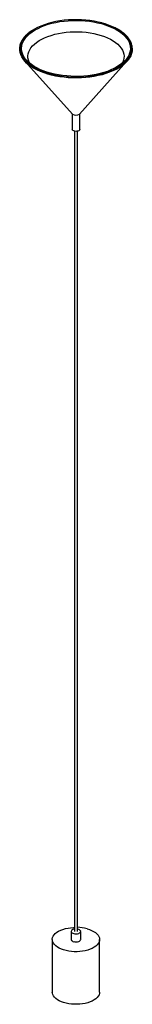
# Paper-space layout '_Trimétrica' of a CAD drawing. Header units: millimetres. Extents: x -59 to 59, y -943 to 99.
import ezdxf

# ---------------------------------------------------------------- set-up
doc = ezdxf.new("R2010")
doc.units = ezdxf.units.MM

psp = doc.layouts.new('_Trimétrica')

# ---------------------------------------------------------------- linework, layer by layer
at = {"color": 7, "linetype": 'Continuous', "lineweight": 25}
for p, q in [((-53.9, 55), (-3.6, -0.9)), ((3.6, -0.9), (53.9, 55)), ((-4, -0.5), (-4, -17.1)), ((4, -17.1), (4, -0.5)), ((-1.5, -19.1), (-1.5, -865.7)), ((1.5, -865.7), (1.5, -19.1)), ((-25, -874.3), (-25, -930)), ((-5, -865.7), (-5, -874.3)), ((5, -874.3), (5, -865.7)), ((25, -930), (25, -874.3))]:
    psp.add_line(p, q, dxfattribs=at)
at = {"color": 7, "linetype": 'Continuous', "lineweight": 25, "flags": 128}
for points in [[(26.9, 94.8), (30.8, 93.6), (34.5, 92.3), (38, 90.8), (41.3, 89.2), (44.3, 87.5), (47, 85.7), (49.5, 83.7), (51.7, 81.7), (53.5, 79.5), (55, 77.3), (56.2, 75.1), (57, 72.8), (57.4, 70.5), (57.6, 68.1), (57.3, 65.8), (56.7, 63.5), (55.8, 61.2), (54.5, 59), (52.9, 56.8), (50.9, 54.7), (48.6, 52.7), (46.1, 50.8), (43.2, 49), (40.1, 47.3), (36.8, 45.8), (33.2, 44.3), (29.4, 43.1), (25.4, 42), (21.3, 41), (17, 40.3), (12.6, 39.7), (8.2, 39.2), (3.7, 39), (-0.8, 38.9), (-5.3, 39.1), (-9.8, 39.4), (-14.2, 39.8), (-18.6, 40.5), (-22.8, 41.4), (-26.9, 42.4), (-30.8, 43.5), (-34.5, 44.8), (-38, 46.3), (-41.3, 47.9), (-44.3, 49.6), (-47, 51.5), (-49.5, 53.4), (-51.7, 55.5), (-53.5, 57.6), (-55, 59.8), (-56.2, 62.1), (-57, 64.4), (-57.4, 66.7), (-57.6, 69), (-57.3, 71.3), (-56.7, 73.6), (-55.8, 75.9), (-54.5, 78.1), (-52.9, 80.3), (-50.9, 82.4), (-48.6, 84.4), (-46.1, 86.3), (-43.2, 88.1), (-40.1, 89.8), (-36.8, 91.4), (-33.2, 92.8), (-29.4, 94.1), (-25.4, 95.2), (-21.3, 96.1), (-17, 96.9), (-12.6, 97.5), (-8.2, 97.9), (-3.7, 98.2), (0.8, 98.2), (5.3, 98.1), (9.8, 97.8), (14.2, 97.3), (18.6, 96.6), (22.8, 95.8), (26.9, 94.8)], [(27.6, 95.5), (23.4, 96.5), (19.2, 97.3), (14.8, 98), (10.3, 98.5), (5.8, 98.8), (1.2, 99), (-3.4, 98.9), (-7.9, 98.7), (-12.5, 98.3), (-16.9, 97.7), (-21.2, 96.9), (-25.4, 96), (-29.5, 94.9), (-33.4, 93.7), (-37, 92.3), (-40.5, 90.7), (-43.7, 89), (-46.4, 87.4)], [(-48.9, 53), (-49.5, 54.1), (-50.3, 56.3), (-50.7, 58.5), (-50.8, 60.7), (-50.5, 62.8), (-49.9, 65), (-48.9, 67.1), (-47.6, 69.2), (-45.9, 71.2), (-43.9, 73.2), (-41.6, 75), (-39, 76.8), (-36.2, 78.4), (-33.1, 79.9), (-29.7, 81.2), (-26.2, 82.4), (-22.4, 83.5), (-18.5, 84.4), (-14.5, 85.1), (-10.4, 85.6), (-6.2, 86), (-1.9, 86.2), (2.3, 86.1), (6.6, 86), (10.8, 85.6), (14.9, 85), (18.9, 84.3), (22.8, 83.4), (26.5, 82.3), (30, 81.1), (33.3, 79.7), (36.4, 78.2), (39.3, 76.6), (41.8, 74.9), (44.1, 73), (46.1, 71.1), (47.7, 69), (49, 66.9), (49.9, 64.8), (50.6, 62.6), (50.8, 60.4), (50.7, 58.3), (50.2, 56.1), (49.4, 53.9), (48.9, 53)], [(59.4, 68.9), (59.4, 67.9), (59.3, 65.5), (58.7, 63.1), (57.8, 60.8), (56.6, 58.5), (55, 56.3), (53.1, 54.1), (50.9, 52.1), (48.3, 50.1), (45.5, 48.2), (42.4, 46.4), (39.1, 44.8), (35.5, 43.3), (31.7, 42), (27.7, 40.8), (23.5, 39.8), (19.2, 38.9), (14.8, 38.2), (10.3, 37.7), (5.7, 37.4), (1.1, 37.3), (-3.5, 37.3), (-8.1, 37.6), (-12.6, 38), (-17.1, 38.6), (-21.5, 39.3), (-25.7, 40.3), (-29.8, 41.4), (-33.7, 42.7), (-37.4, 44.1), (-40.8, 45.6), (-44.1, 47.3), (-47, 49.2), (-49.7, 51.1), (-52.1, 53.1), (-54.1, 55.2), (-55.9, 57.4), (-57.3, 59.7), (-58.3, 62), (-59.1, 64.4), (-59.4, 66.7), (-59.4, 69.1), (-59.3, 70.1)], [(-53.3, 55.5), (-51.7, 53.9), (-49.4, 51.9), (-46.7, 50), (-43.8, 48.2), (-40.5, 46.5), (-37.1, 44.9), (-33.4, 43.5), (-29.6, 42.3), (-25.5, 41.2), (-21.3, 40.2), (-17, 39.4), (-12.5, 38.9), (-8, 38.4), (-3.5, 38.2), (1.1, 38.2), (5.7, 38.3), (10.2, 38.6), (14.7, 39.1), (19.1, 39.8), (23.3, 40.6), (27.5, 41.7), (31.4, 42.8), (35.2, 44.2), (38.8, 45.6), (42.1, 47.3), (45.2, 49), (48, 50.9), (50.5, 52.8), (52.6, 54.8)], [(4, -17.1), (4, -17.4), (3.7, -18), (3, -18.5), (2.1, -18.9), (1, -19.1), (-0.1, -19.2), (-1.3, -19.1), (-2.4, -18.8), (-3.2, -18.4), (-3.8, -17.8), (-4, -17.2), (-4, -17.1)], [(11.7, -862.9), (14.2, -863.7), (16.5, -864.7), (18.6, -865.7), (20.5, -866.9), (22, -868.2), (23.3, -869.6), (24.2, -871.1), (24.8, -872.6), (25, -874.1), (24.9, -875.6), (24.4, -877.1), (23.6, -878.6), (22.4, -880), (21, -881.3), (19.2, -882.5), (17.2, -883.7), (14.9, -884.6), (12.5, -885.5), (9.8, -886.2), (7, -886.7), (4.1, -887), (1.2, -887.2), (-1.8, -887.2), (-4.7, -887), (-7.6, -886.6), (-10.3, -886), (-13, -885.3), (-15.4, -884.5), (-17.6, -883.4), (-19.6, -882.3), (-21.3, -881.1), (-22.7, -879.7), (-23.8, -878.3), (-24.5, -876.8), (-24.9, -875.3), (-25, -873.8), (-24.7, -872.3), (-24, -870.8), (-23.1, -869.3), (-21.8, -868), (-20.1, -866.7), (-18.3, -865.5), (-16.1, -864.5), (-13.7, -863.6), (-11.2, -862.8), (-8.4, -862.2), (-5.6, -861.8), (-2.7, -861.5), (-1.5, -861.5)], [(-1.5, -863.3), (-2.3, -863.4), (-3.4, -863.8), (-4.3, -864.4), (-4.8, -865), (-5, -865.7), (-4.8, -866.4), (-4.3, -867.1), (-3.4, -867.6), (-2.3, -868)], [(-2.3, -868), (-1.1, -868.3), (0.3, -868.3), (1.6, -868.2), (2.9, -867.9), (3.9, -867.4), (4.6, -866.8), (4.9, -866.1), (5, -865.4), (4.6, -864.7), (3.9, -864.1), (2.9, -863.6), (1.7, -863.3), (1.5, -863.3)], [(-2.3, -876.6), (-1.1, -876.8), (0.3, -876.9), (1.6, -876.7), (2.9, -876.4), (3.9, -876), (4.6, -875.4), (4.9, -874.7), (5, -874.3)], [(25, -930), (24.9, -931.3), (24.4, -932.8), (23.6, -934.3), (22.4, -935.7), (21, -937), (19.2, -938.3), (17.2, -939.4), (14.9, -940.3), (12.5, -941.2), (9.8, -941.9), (7, -942.4), (4.1, -942.7), (1.2, -942.9), (-1.8, -942.9), (-4.7, -942.7), (-7.6, -942.3), (-10.3, -941.8), (-13, -941), (-15.4, -940.2), (-17.6, -939.2), (-19.6, -938), (-21.3, -936.8), (-22.7, -935.4), (-23.8, -934), (-24.5, -932.5), (-24.9, -931), (-25, -930)]]:
    psp.add_lwpolyline(points, dxfattribs=at)
at = {"color": 8, "linetype": 'Continuous', "lineweight": 25, "flags": 128}
for points in [[(-46.4, 87.4), (-46.6, 87.2), (-49.3, 85.3), (-51.7, 83.3), (-53.7, 81.2), (-55.5, 79), (-56.9, 76.7), (-57.9, 74.5), (-58.6, 72.1), (-59, 69.8), (-59, 67.4), (-58.6, 65.1), (-57.9, 62.7), (-56.9, 60.4), (-55.5, 58.2), (-53.8, 56), (-53.3, 55.5)], [(52.6, 54.8), (52.7, 54.9), (54.6, 57.1), (56.2, 59.3), (57.4, 61.5), (58.3, 63.9), (58.9, 66.2), (59, 68.6), (58.9, 70.9), (58.3, 73.2), (57.5, 75.6), (56.2, 77.8), (54.7, 80.1), (52.8, 82.2), (50.6, 84.3), (48.1, 86.2), (45.3, 88.1), (42.2, 89.8), (41.1, 90.4)]]:
    psp.add_lwpolyline(points, dxfattribs=at)
at = {"color": 7, "linetype": 'Continuous', "lineweight": 25}
for centre, radius, start, end in [((8.8, 24.7), 73.2, 63.7915, 75.1767), ((0, 3.7), 5.85, 231.6537, 308.3463), ((0.3, -905.9), 44.5, 75.1694, 88.4319), ((-2.1, -873.6), 3.02, 194.0352, 264.9618)]:
    psp.add_arc(centre, radius, start, end, dxfattribs=at)
for points, knots in [([(-46.7, 87.3), (-47.2, 87), (-48.5, 86.1), (-50.5, 84.6), (-52.7, 82.6), (-54.6, 80.6), (-56.2, 78.5), (-57.5, 76.3), (-58.5, 74.1), (-59.1, 72.2), (-59.3, 71), (-59.3, 70.5)], [0, 0, 0, 0, 0.061485, 0.18569, 0.30989, 0.434044, 0.558094, 0.681961, 0.805562, 0.928834, 1, 1, 1, 1]), ([(59.5, 69.2), (59.4, 69.8), (59.3, 71.2), (58.8, 73.3), (57.9, 75.5), (56.7, 77.7), (55.2, 79.8), (53.4, 81.9), (51.4, 83.9), (49, 85.8), (46.4, 87.6), (43.9, 89.1), (42.1, 90), (41.4, 90.4)], [0, 0, 0, 0, 0.078235, 0.172387, 0.266681, 0.361204, 0.455977, 0.550968, 0.646123, 0.741381, 0.836694, 0.932027, 1, 1, 1, 1])]:
    psp.add_open_spline(points, degree=3, knots=knots, dxfattribs=at)

doc.saveas('drawing.dxf')
